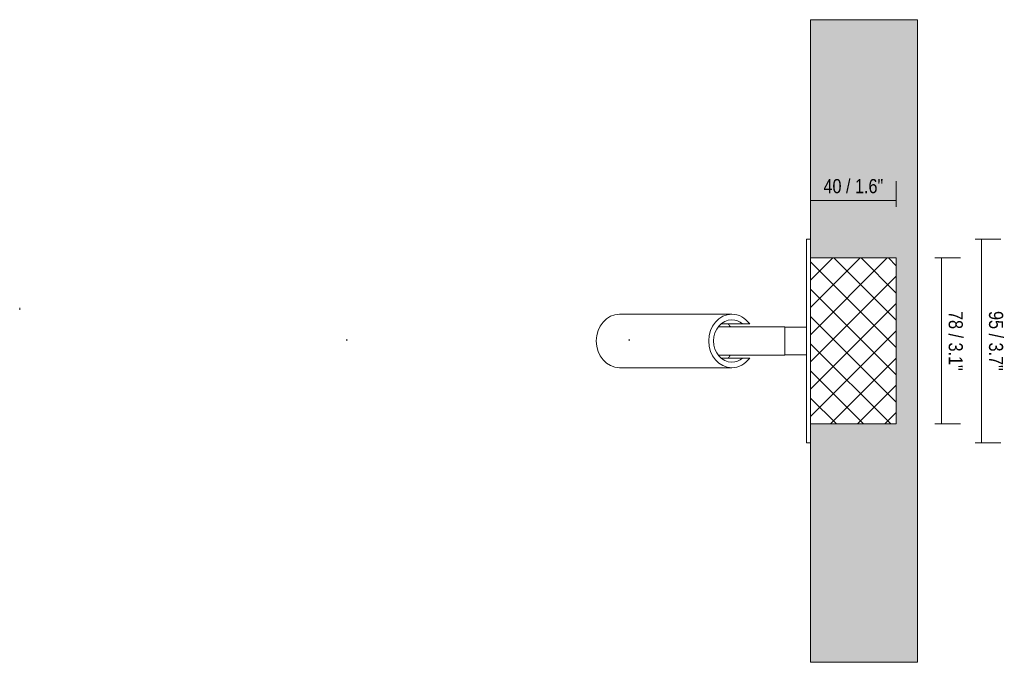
# Model space of a CAD drawing. Header units: millimetres. Extents: x -6654 to -4851, y -1200 to 6729.
# Tile 4 of 4: x -6337 to -5877, y 6429 to 6729. Entities that reach past the tile are written whole.
import ezdxf

# ---------------------------------------------------------------- set-up
doc = ezdxf.new("R2010")
doc.units = ezdxf.units.MM
for name, color, linetype, lineweight in [('Cotas', 7, 'Continuous', 9), ('Cotas-3', 7, 'Continuous', 9), ('Elementos de detalle', 7, 'Continuous', 9), ('Lighthing Fixture Detail Wide Black', 7, 'Continuous', 20), ('Luminarias', 7, 'Continuous', 20), ('Muros', 7, 'Continuous', 9)]:
    doc.layers.add(name, color=color, linetype=linetype, lineweight=lineweight)
doc.layers.add('Lighthing Fixture Dim Grey SOL', color=7, linetype='Continuous', lineweight=9, true_color=0x5b5b5b)
doc.styles.add('Arial Narrow', font='ARIALN.TTF', dxfattribs={"height": 6.6})
doc.dimstyles.new('FARO_-_2_2mm_Arial_Narrow_mm_Inch_Right', dxfattribs={"dimscale": 304.8, "dimtxt": 6.754644, "dimasz": 0, "dimexe": 0.029528, "dimexo": 0.0625, "dimgap": 0.004921, "dimtad": 1, "dimdec": 0, "dimzin": 0, "dimdsep": 46, "dimtxsty": 'Arial Narrow', "dimblk1": 'NONE', "dimblk2": 'NONE', "dimsah": 1, "dimcen": 0.09, "dimadec": 0, "dimazin": 0, "dimtfac": 1, "dimtdec": 4, "dimtix": 1, "dimtmove": 0, "dimatfit": 3, "dimfxl": 0.009843, "dimfxlon": 1, "dimtvp": 1, "dimtolj": 1, "dimtzin": 0, "dimarcsym": 2})

# ---------------------------------------------------------------- blocks, each defined once
blk = doc.blocks.new('62114 - 62114 SUAU LED Satin gold recessed lamp-532287-Planta_PDF')
at = {"layer": 'Luminarias'}
for p, q in [((112.5, 89.29), (112.5, 36.79)), ((137.5, 36.79), (137.5, 89.29)), ((117, 31.77), (117, 41.7)), ((118.36, 43.07), (118.36, 12)), ((131.64, 12), (131.64, 43.07)), ((133, 41.7), (133, 31.77)), ((117, 28.47), (117, 31.77)), ((133, 31.77), (133, 28.47)), ((118.36, 12), (131.64, 12)), ((118.5, 12), (118.5, 2)), ((131.5, 2), (131.5, 12)), ((77.5, 2), (77.5, 0)), ((77.5, 2), (87.5, 2)), ((87.5, 2), (162.5, 2)), ((162.5, 2), (172.5, 2))]:
    blk.add_line(p, q, dxfattribs=at)
for centre, major_axis, start_param, end_param in [((125, 89.29), (-12.5, 0), 3.141593, 6.283185), ((125, 36.79), (-12.5, 0), 3.141593, 6.283185), ((125, 36.79), (-9.88, 0), 3.141593, 6.283185), ((125, 46.79), (-12.5, 0), 0.876284, 1.006085), ((125, 46.79), (-12.5, 0), 2.135508, 2.265303), ((125, 36.79), (-12.5, 0), 0, 0.876284), ((125, 36.79), (-9.88, 0), 0, 0.627277), ((125, 36.79), (-9.88, 0), 2.514307, 3.141593), ((125, 36.79), (-12.5, 0), 2.265303, 3.141593)]:
    blk.add_ellipse(centre, major_axis=major_axis, ratio=0.866025, start_param=start_param, end_param=end_param, dxfattribs=at)
blk = doc.blocks.new('DIMBLOCK2-Planta_PDF')
at = {"layer": 'Cotas-3', "color": 251, "true_color": 0x5b5b5b, "transparency": 16777216}
for p, q in [((-5890.33, 6627), (-5878.33, 6627)), ((-5887.33, 6627), (-5890.33, 6627)), ((-5887.33, 6532), (-5887.33, 6627)), ((-5890.33, 6532), (-5878.33, 6532)), ((-5887.33, 6532), (-5890.33, 6532))]:
    blk.add_line(p, q, dxfattribs=at)
at = {"layer": 'Cotas-3', "color": 0, "transparency": 16777216, "insert": (-5877.3, 6593.49), "char_height": 6.6, "width": 33.5802, "attachment_point": 1, "rotation": 270, "line_spacing_factor": 0.974696, "style": 'Arial Narrow'}
blk.add_mtext('95 / 3.7"', dxfattribs=at)
blk = doc.blocks.new('_None')
blk = doc.blocks.new('DIMBLOCK3-Planta_PDF')
at = {"layer": 'Cotas-3', "color": 251, "true_color": 0x5b5b5b, "transparency": 16777216}
for p, q in [((-5927.22, 6642.07), (-5927.22, 6654.07)), ((-5967.22, 6648.07), (-5967.22, 6636.07)), ((-5967.22, 6645.07), (-5967.22, 6648.07)), ((-5927.22, 6645.07), (-5967.22, 6645.07)), ((-5927.22, 6645.07), (-5927.22, 6642.07))]:
    blk.add_line(p, q, dxfattribs=at)
at = {"layer": 'Cotas-3', "color": 0, "transparency": 16777216, "insert": (-5961.21, 6655.1), "char_height": 6.6, "width": 33.5802, "attachment_point": 1, "rotation": 0, "line_spacing_factor": 0.974696, "style": 'Arial Narrow'}
blk.add_mtext('40 / 1.6"', dxfattribs=at)
blk = doc.blocks.new('DIMBLOCK4-Planta_PDF')
at = {"layer": 'Cotas-3', "color": 251, "true_color": 0x5b5b5b, "transparency": 16777216}
for p, q in [((-5909.16, 6618.25), (-5897.16, 6618.25)), ((-5906.16, 6618.25), (-5909.16, 6618.25)), ((-5906.16, 6540.75), (-5906.16, 6618.25)), ((-5909.16, 6540.75), (-5897.16, 6540.75)), ((-5906.16, 6540.75), (-5909.16, 6540.75))]:
    blk.add_line(p, q, dxfattribs=at)
at = {"layer": 'Cotas-3', "color": 0, "transparency": 16777216, "insert": (-5896.13, 6593.49), "char_height": 6.6, "width": 33.5802, "attachment_point": 1, "rotation": 270, "line_spacing_factor": 0.974696, "style": 'Arial Narrow'}
blk.add_mtext('78 / 3.1"', dxfattribs=at)

msp = doc.modelspace()

# ---------------------------------------------------------------- hatches: boundary and pattern name
at = {"layer": 'Elementos de detalle'}
h = msp.add_hatch(dxfattribs=at)
h.set_pattern_fill('DIAGONAL CROSSHATCH', color=256, style=0, pattern_type=2)
h.set_pattern_definition([(45, (-2698.259, 0), (-6.363961, 6.363961), []), (135, (-2698.259, 0), (-6.363961, -6.363961), [])])
h.paths.add_polyline_path([(-5927.22, 6540.75), (-5927.22, 6618.25), (-5967.22, 6618.25), (-5967.22, 6540.75), (-5956.62, 6540.75)], flags=0)
at = {"layer": 'Muros', "true_color": 0xf7f7f7}
msp.add_hatch(color=7, dxfattribs=at).paths.add_polyline_path([(-5917.22, 6429.5), (-5917.22, 6729.5), (-5967.22, 6729.5), (-5967.22, 6618.25), (-5927.22, 6618.25), (-5927.22, 6540.75), (-5967.22, 6540.75), (-5967.22, 6429.5)], flags=0)

# ---------------------------------------------------------------- linework, layer by layer
at = {"layer": 'Lighthing Fixture Detail Wide Black'}
for p, q in [((-5927.22, 6618.25), (-5967.22, 6618.25)), ((-5967.22, 6618.25), (-5967.22, 6540.75)), ((-5927.22, 6540.75), (-5927.22, 6618.25)), ((-6336.67, 6594.95), (-6336.67, 6594.11)), ((-5967.22, 6540.75), (-5927.22, 6540.75))]:
    msp.add_line(p, q, dxfattribs=at)
at = {"layer": 'Lighthing Fixture Dim Grey SOL'}
for p, q in [((-5969.2, 6627), (-5967.22, 6627)), ((-6183.93, 6579.5), (-6183.93, 6580.3)), ((-6051.95, 6579.5), (-6051.95, 6580.29)), ((-5969.22, 6532), (-5967.22, 6532))]:
    msp.add_line(p, q, dxfattribs=at)
at = {"layer": 'Muros', "color": 253, "true_color": 0xaaaaaa}
for p, q in [((-5967.22, 6618.25), (-5967.22, 6729.5)), ((-5967.22, 6729.5), (-5917.22, 6729.5)), ((-5917.22, 6729.5), (-5917.22, 6429.5)), ((-5967.22, 6429.5), (-5967.22, 6540.75)), ((-5967.22, 6429.5), (-5917.22, 6429.5))]:
    msp.add_line(p, q, dxfattribs=at)

# ---------------------------------------------------------------- block references
at = {"layer": 'Luminarias', "rotation": 89.99999999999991}
msp.add_blockref('62114 - 62114 SUAU LED Satin gold recessed lamp-532287-Planta_PDF', (-5967.22, 6454.5), dxfattribs=at)

# ---------------------------------------------------------------- dimensions: what is measured, and where the dimension line sits
at = {"layer": 'Cotas', "color": 251, "true_color": 0x5b5b5b}
for base, p1, p2, angle, override, picture, middle in [((-5967.22, 6645.07), (-5927.22, 6642.07), (-5967.22, 6648.07), 0, {"dimpost": '<>', "dimfxl": 40.447495}, 'DIMBLOCK3-Planta_PDF', (-5947.22, 6650.84)), ((-5887.33, 6627), (-5890.33, 6532), (-5890.33, 6627), 90, {"dimtad": 4, "dimpost": '<>', "dimfxl": 95}, 'DIMBLOCK2-Planta_PDF', (-5881.55, 6579.5)), ((-5906.15821623, 6618.24571118), (-5909.15821623, 6540.74571118), (-5909.15821623, 6618.24571118), 90, {"dimtad": 4, "dimpost": '<>', "dimfxl": 77.5}, 'DIMBLOCK4-Planta_PDF', (-5900.38577419, 6579.49571118))]:
    dim = msp.add_linear_dim(base=base, p1=p1, p2=p2, angle=angle, dimstyle='FARO_-_2_2mm_Arial_Narrow_mm_Inch_Right', override=override, dxfattribs=at)
    dim.commit()
    dim.dimension.update_dxf_attribs({"geometry": picture, "text_midpoint": middle})

doc.saveas('drawing.dxf')
